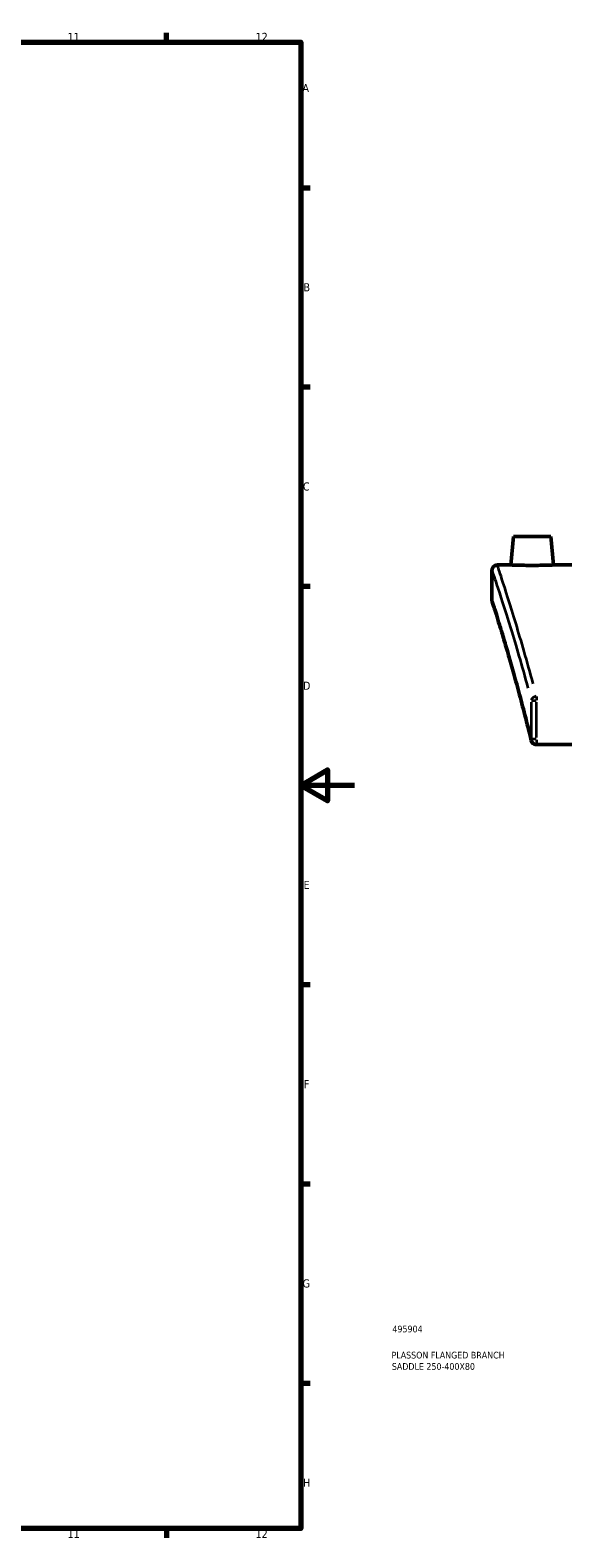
# Model space of a CAD drawing. Header units: millimetres. Extents: x -203 to 1359, y -251 to 1174.
# Tile 5 of 7: x 720 to 919, y 17 to 578. Entities that reach past the tile are written whole.
import ezdxf

# ---------------------------------------------------------------- set-up
doc = ezdxf.new("R2010")
doc.units = ezdxf.units.MM
for name, color, linetype, lineweight in [('Border (ANSI)', 7, 'Continuous', 70), ('Title (ISO)', 7, 'Continuous', 50), ('Visible (ANSI)', 7, 'Continuous', 50), ('Visible Narrow (ANSI)', 7, 'Continuous', 35)]:
    doc.layers.add(name, color=color, linetype=linetype, lineweight=lineweight)
doc.styles.add('Note Text (ANSI)', font='tahoma.ttf')
doc.styles.add('Note Text (ISO)', font='tahoma.ttf')

# ---------------------------------------------------------------- blocks, each defined once
blk = doc.blocks.new('Borders Default Border')
at = {"layer": 'Border (ANSI)'}
for p, q in [((770.92, 574), (770.92, 577.45)), ((821, 519.75), (824.45, 519.75)), ((821, 445.5), (824.45, 445.5)), ((821, 371.25), (824.45, 371.25)), ((821, 222.75), (824.45, 222.75)), ((821, 148.5), (824.45, 148.5)), ((821, 74.25), (824.45, 74.25)), ((770.92, 20), (770.92, 16.55))]:
    blk.add_line(p, q, dxfattribs=at)
at = {"layer": 'Border (ANSI)', "flags": 128}
for points in [[(20, 20), (20, 574), (821, 574), (821, 20), (20, 20)], [(841, 297), (821, 297), (831, 302.77), (831, 291.23), (821, 297)]]:
    blk.add_lwpolyline(points, dxfattribs=at)
at = {"layer": 'Border (ANSI)', "attachment_point": 7, "style": 'Note Text (ANSI)'}
for s, insert, char_height in [('11', (734.04, 574.4), 3.048), ('12', (804.13, 574.4), 3.048), ('A', (821.63, 555.35), 3.05), ('B', (821.99, 481.1), 3.05), ('C', (821.8, 406.8), 3.05), ('D', (821.81, 332.6), 3.05), ('E', (822.05, 258.35), 3.05), ('F', (822.14, 184.1), 3.05), ('G', (821.66, 109.79), 3.05), ('H', (821.81, 35.6), 3.05), ('11', (734.04, 16.55), 3.048), ('12', (804.13, 16.55), 3.048)]:
    blk.add_mtext(s, dxfattribs=dict(at, insert=insert, char_height=char_height))
blk = doc.blocks.new('Title Blocks ISO')
at = {"layer": 'Title (ISO)', "color": 232, "true_color": 0xca0064, "style": 'Note Text (ISO)'}
for tag, p in [('PART_NUMBER_001', (34.16, 73.14)), ('DESCRIPTION_001', (33.84, 63.4)), ('DESCRIPTION_002', (33.96, 59.17))]:
    blk.add_attdef(tag, p, '', height=2.5, dxfattribs=at)

msp = doc.modelspace()

# ---------------------------------------------------------------- linework, layer by layer
at = {"layer": 'Visible (ANSI)'}
for p, q in [((900.264, 389.731), (899.337, 379.131)), ((914.264, 389.731), (900.264, 389.731)), ((914.264, 389.731), (915.192, 379.131)), ((892.264, 366.131), (892.264, 377.131)), ((894.264, 379.131), (899.337, 379.131)), ((915.192, 379.131), (987.064, 379.131)), ((908.872, 312.169), (1175.656, 312.169))]:
    msp.add_line(p, q, dxfattribs=at)
for centre, start, end in [((894.264, 377.131), 90, 180), ((894.264, 366.131), 180, 197.68771), ((908.872, 314.169), 193.62904, 270)]:
    msp.add_arc(centre, 2, start, end, dxfattribs=at)
for points, knots in [([(915.192, 379.131), (915.192, 379.131), (914.993, 379.123), (914.185, 379.096), (913.576, 379.076), (912.169, 379.039), (911.278, 379.02), (909.324, 378.992), (908.261, 378.984), (907.264, 378.984), (906.268, 378.984), (905.205, 378.992), (903.251, 379.02), (902.36, 379.039), (900.953, 379.076), (900.344, 379.096), (899.536, 379.123), (899.337, 379.131), (899.337, 379.131)], [3.5866168, 3.5866168, 3.5866168, 3.5866168, 3.8854465, 3.8854465, 4.1842761, 4.1842761, 4.4832159, 4.4832159, 4.7821558, 4.7821558, 4.7821558, 5.0810957, 5.0810957, 5.3800355, 5.3800355, 5.6788651, 5.6788651, 5.9776947, 5.9776947, 5.9776947, 5.9776947]), ([(906.929, 313.698), (906.135, 316.973), (905.348, 320.116), (903.805, 326.125), (903.049, 328.99), (901.584, 334.426), (900.874, 336.997), (899.515, 341.832), (898.866, 344.095), (897.642, 348.3), (897.068, 350.241), (896.005, 353.789), (895.517, 355.396), (894.638, 358.265), (894.246, 359.527), (893.569, 361.698), (893.284, 362.606), (892.824, 364.062), (892.65, 364.61), (892.417, 365.34), (892.359, 365.523), (892.359, 365.523)], [0, 0, 0, 0, 1.4908104, 1.4908104, 2.9816208, 2.9816208, 4.4724313, 4.4724313, 5.9632417, 5.9632417, 7.4540521, 7.4540521, 8.9448625, 8.9448625, 10.435673, 10.435673, 11.9264834, 11.9264834, 13.4172938, 13.4172938, 14.9081042, 14.9081042, 14.9081042, 14.9081042])]:
    msp.add_open_spline(points, degree=3, knots=knots, dxfattribs=at)
at = {"layer": 'Visible Narrow (ANSI)'}
for p, q in [((906.919, 327.955), (906.919, 314.895)), ((906.952, 328.68), (908.737, 328.68)), ((908.872, 330.168), (908.872, 328.769)), ((908.872, 314.895), (908.872, 327.955)), ((908.737, 314.169), (906.952, 314.169)), ((908.872, 314.012), (908.872, 312.175))]:
    msp.add_line(p, q, dxfattribs=at)
for centre, major_axis, ratio, start_param, end_param in [((908.872, 328.68), (-1.933, -0.514), 0.7617492, 4.5842745, 5.8755899), ((908.872, 314.169), (-1.944, -0.471), 0.7331646, 5.9797703, 6.2672161)]:
    msp.add_ellipse(centre, major_axis=major_axis, ratio=ratio, start_param=start_param, end_param=end_param, dxfattribs=at)
for points, knots in [([(892.308, 377.003), (892.465, 376.54), (893.043, 374.831), (895.218, 368.238), (897.037, 362.658), (901.171, 349.158), (903.367, 341.721), (905.698, 333.201)], [15.4820829, 15.4820829, 15.4820829, 15.4820829, 19.4752176, 19.4752176, 24.4923325, 24.4923325, 28.752611, 28.752611, 28.752611, 28.752611]), ([(907.655, 334.788), (905.332, 343.389), (903.143, 350.895), (899.022, 364.522), (897.209, 370.155), (895.04, 376.809), (894.465, 378.535), (894.308, 379.001)], [-28.752611, -28.752611, -28.752611, -28.752611, -24.4923325, -24.4923325, -19.4752176, -19.4752176, -15.4820829, -15.4820829, -15.4820829, -15.4820829]), ([(905.727, 318.996), (904.011, 325.846), (902.349, 332.054), (898.35, 346.419), (896.237, 353.403), (893.348, 362.764), (892.502, 365.387), (892.308, 365.994)], [0.7454052, 0.7454052, 0.7454052, 0.7454052, 3.9873312, 3.9873312, 9.2318343, 9.2318343, 14.162699, 14.162699, 14.162699, 14.162699])]:
    msp.add_open_spline(points, degree=3, knots=knots, dxfattribs=at)

# ---------------------------------------------------------------- block references
msp.add_blockref('Borders Default Border', (0, 0))
msp.add_blockref('Title Blocks ISO', (821, 20)).add_auto_attribs({'PART_NUMBER_001': '495904', 'DESCRIPTION_001': 'PLASSON FLANGED BRANCH', 'DESCRIPTION_002': 'SADDLE 250-400X80'})

doc.saveas('drawing.dxf')
